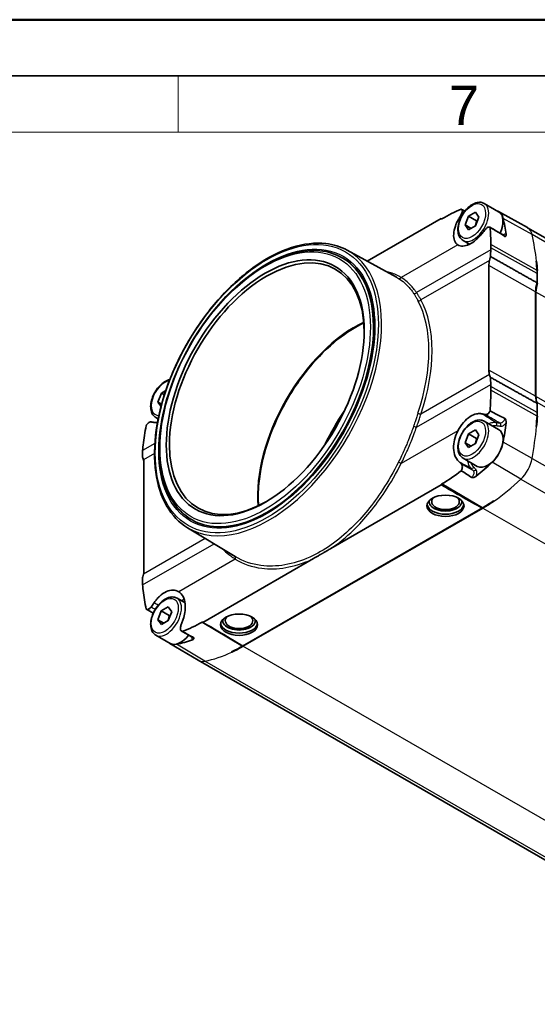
# Model space of a CAD drawing. Header units: millimetres. Extents: x 0 to 420, y 0 to 297.
# Tile 25 of 37: x 297 to 343, y 209 to 297. Entities that reach past the tile are written whole.
import ezdxf

# ---------------------------------------------------------------- set-up
doc = ezdxf.new("R2010")
doc.units = ezdxf.units.MM
doc.layers.get('0').update_dxf_attribs({"lineweight": 25})
for name, color, linetype, lineweight in [('001', 7, 'Continuous', 50), ('Sichtbar (ISO)', 7, 'Continuous', 35), ('Sichtbar schmal (ISO)', 7, 'Continuous', 25)]:
    doc.layers.add(name, color=color, linetype=linetype, lineweight=lineweight)
doc.layers.add('Symbole(DIN)', color=3, linetype='Continuous', lineweight=25, true_color=0x00ff00)
doc.styles.add('Aktuell-DIN', font='arial.ttf')

# ---------------------------------------------------------------- blocks, each defined once
blk = doc.blocks.new('Ränder Basler-A3')
at = {"layer": '001'}
blk.add_line((0, 297), (420, 297), dxfattribs=at)
at = {"layer": '001', "color": 7, "linetype": 'Continuous', "lineweight": 35}
blk.add_line((5, 292), (415, 292), dxfattribs=at)
at = {"layer": '001', "color": 7, "linetype": 'Continuous', "lineweight": 18}
for p, q in [((311, 292), (311, 287)), ((10, 287), (410, 287))]:
    blk.add_line(p, q, dxfattribs=at)
at = {"layer": 'Symbole(DIN)', "color": 250, "true_color": 0x3f3f3f, "insert": (335.091, 289.386), "char_height": 3.5, "attachment_point": 4, "style": 'Aktuell-DIN'}
blk.add_mtext('\\fArial|b0|i0;7', dxfattribs=at)

msp = doc.modelspace()

# ---------------------------------------------------------------- linework, layer by layer
at = {"layer": 'Sichtbar (ISO)'}
for p, q in [((338.263, 280.644), (339.536, 279.911)), ((336.867, 279.515), (337.48, 279.868)), ((337.48, 279.868), (337.786, 279.431)), ((339.537, 279.916), (342.106, 278.491)), ((334.43, 279.294), (327.844, 275.502)), ((334.49, 279.281), (334.491, 279.282)), ((336.561, 278.726), (336.867, 279.515)), ((336.867, 278.289), (336.561, 278.726)), ((337.094, 278.419), (336.561, 278.726)), ((337.575, 279.108), (336.867, 279.515)), ((337.786, 279.431), (337.48, 278.642)), ((337.48, 278.642), (336.867, 278.289)), ((395.149, 247.945), (342.116, 278.485)), ((336.367, 277.351), (336.949, 277.015)), ((326.058, 276.48), (330.43, 274.085)), ((325.604, 275.809), (325.66, 275.778)), ((342.915, 275.494), (342.883, 275.476)), ((338.676, 275.11), (338.676, 265.806)), ((342.971, 273.574), (342.971, 274.395)), ((342.83, 263.476), (342.83, 272.78)), ((342.866, 272.76), (342.866, 263.456)), ((309.502, 263.757), (309.899, 263.985)), ((309.196, 262.967), (309.502, 263.757)), ((309.476, 262.569), (309.196, 262.967)), ((309.196, 262.967), (309.531, 262.775)), ((309.773, 263.601), (309.502, 263.757)), ((342.971, 262.024), (342.971, 262.845)), ((342.971, 262.722), (343.007, 262.743)), ((309.002, 261.592), (309.222, 261.465)), ((338.263, 261.268), (339.536, 260.535)), ((336.866, 260.138), (337.479, 260.492)), ((337.479, 260.492), (337.786, 260.057)), ((336.561, 259.348), (336.866, 260.138)), ((337.573, 259.731), (336.866, 260.138)), ((337.786, 260.057), (337.481, 259.267)), ((336.869, 258.913), (336.561, 259.348)), ((336.561, 259.348), (337.093, 259.043)), ((337.481, 259.267), (336.869, 258.913)), ((336.367, 257.975), (337.64, 257.242)), ((307.955, 248.115), (307.955, 257.418)), ((324.585, 249.916), (334.43, 255.585)), ((334.491, 255.683), (334.49, 255.683)), ((338.091, 253.545), (316.74, 241.249)), ((338.135, 253.529), (316.767, 241.224)), ((338.099, 253.55), (338.1, 253.55)), ((312.185, 252.507), (312.241, 252.475)), ((311.833, 251.778), (316.084, 249.208)), ((313.196, 243.358), (323.041, 249.027)), ((310.898, 245.509), (311.609, 245.1)), ((309.497, 244.374), (310.109, 244.734)), ((310.109, 244.734), (310.421, 244.304)), ((309.196, 243.584), (309.497, 244.374)), ((310.204, 243.967), (309.497, 244.374)), ((310.421, 244.304), (310.121, 243.514)), ((309.508, 243.154), (309.196, 243.584)), ((309.723, 243.281), (309.196, 243.584)), ((310.121, 243.514), (309.508, 243.154)), ((313.123, 243.378), (313.122, 243.378)), ((309.002, 242.216), (310.275, 241.483)), ((310.254, 241.489), (312.776, 239.983)), ((316.731, 241.245), (316.732, 241.245)), ((315.784, 240.747), (315.784, 240.709)), ((365.819, 209.437), (312.786, 239.977))]:
    msp.add_line(p, q, dxfattribs=at)
for centre, major_axis, ratio, start_param, end_param in [((338.509, 278.109), (1.037, 1.801), 0.578093, 5.718617, 6.351676), ((338.588, 278.264), (0.948, 1.647), 0.578093, 4.876716, 6.283185), ((332.732, 280.349), (5.402, -3.111), 0.011321, 5.038485, 5.045981), ((317.55, 260.55), (-16.204, -28.138), 0.578093, 2.517319, 2.577024), ((341.055, 276.643), (1.061, 1.842), 0.578093, 0, 0.009275), ((318.895, 264.158), (-6.122, -10.631), 0.578093, 2.362348, 7.06243), ((353.145, 267.584), (10.179, -17.217), 0.58561, 3.866914, 3.904058), ((412.512, 230.53), (52.423, -88.666), 0.58561, 3.864536, 3.866914), ((318.95, 264.126), (6.709, 11.651), 0.578093, 5.706785, 6.283185), ((340.145, 275.955), (-1.036, -1.8), 0.578093, 5.239647, 5.495853), ((320.061, 259.104), (16.227, 28.178), 0.578093, 5.58601, 5.619106), ((761.35, 21.612), (-1098.885, 599.201), 0.019596, 5.113692, 5.113727), ((320.096, 259.084), (-16.227, -28.179), 0.578093, 2.444417, 2.477552), ((340.123, 272.755), (2.01, 3.491), 0.578093, 5.495853, 5.58601), ((344.245, 273.594), (0.998, 1.734), 0.578093, 1.903309, 2.354261), ((344.28, 273.574), (-0.998, -1.733), 0.578093, 5.044827, 5.495853), ((340.145, 266.652), (-1.036, -1.8), 0.578093, 5.495853, 5.75206), ((353.145, 257.42), (10.179, -17.217), 0.58561, 3.940353, 3.977497), ((412.512, 227.866), (52.423, -88.666), 0.58561, 3.977497, 3.979875), ((344.245, 264.291), (-0.998, -1.734), 0.578093, 5.495853, 5.946805), ((344.28, 264.27), (-0.998, -1.733), 0.578093, 5.495853, 5.872188), ((331.146, 257.103), (-6.238, -10.832), 0.578093, 4.576643, 4.848135), ((342.899, 262.844), (-0.0499, -0.0867), 0.578093, 2.013966, 2.730596), ((320.061, 250.927), (16.227, 28.178), 0.578093, 5.372601, 5.405697), ((320.096, 250.907), (-16.227, -28.179), 0.578093, 2.23097, 2.264104), ((340.123, 260.384), (2.01, 3.491), 0.578093, 5.405697, 5.495853), ((338.588, 258.888), (0.948, 1.647), 0.578093, 3.141593, 6.283185), ((317.55, 252.373), (-16.204, -28.138), 0.578093, 2.131498, 2.191202), ((761.35, -19.823), (1098.87, -665.748), 0.019602, 1.973289, 1.973324), ((321.77, 249.517), (-9.787, 17.443), 0.570477, 0.738416, 0.77556), ((379.604, 211.579), (-50.402, 89.831), 0.570477, 0.736038, 0.738416), ((338.509, 258.953), (-1.037, -1.801), 0.578093, 1.099965, 2.131498), ((306.487, 256.573), (1.036, 1.8), 0.578093, 5.495853, 5.75206), ((335.59, 267.579), (-7.657, -13.297), 0.578093, 0.963978, 1.099965), ((332.732, 256.64), (5.402, -3.111), 0.011321, 5.038485, 6.162142), ((334.805, 254.097), (1.45, 0), 0.575862, 3.026993, 6.397785), ((334.805, 254.097), (-1.23, 0), 0.575862, 5.748046, 9.959918), ((338.1, 266.133), (7.681, 13.338), 0.578093, 3.925057, 4.015405), ((572.029, 139.399), (-542.917, 296.839), 0.019674, 1.138121, 1.138195), ((334.805, 253.933), (-1.65, 0), 0.575862, 0.107761, 3.033832), ((338.099, 253.468), (0.0499, 0.0867), 0.578093, 0.783379, 0.897851), ((338.135, 266.113), (-7.681, -13.338), 0.578093, 0.783464, 0.873893), ((318.95, 264.126), (-6.709, -11.651), 0.578093, 0, 0.576401), ((306.487, 247.269), (1.036, 1.8), 0.578093, 5.239647, 5.495853), ((321.77, 239.353), (-9.787, 17.443), 0.570477, 0.811855, 0.848999), ((379.604, 208.915), (-50.402, 89.831), 0.570477, 0.848999, 0.851377), ((316.42, 243.51), (-1.23, 0), 0.575862, 5.748046, 9.959918), ((311.365, 244.335), (5.402, -3.111), 0.011321, 0.107901, 1.231558), ((316.42, 243.346), (-1.65, 0), 0.575862, 0.107761, 3.033832), ((316.42, 243.51), (1.45, 0), 0.575862, 3.026993, 6.397785), ((311.223, 243.13), (-0.948, -1.647), 0.578093, 0, 1.339744), ((311.301, 243.285), (-1.037, -1.801), 0.578093, 6.214695, 6.750149), ((314.221, 255.273), (-7.657, -13.297), 0.578093, 0.466964, 0.602951), ((316.731, 253.828), (7.681, 13.338), 0.578093, 3.83471, 3.925057), ((316.767, 253.807), (-7.681, -13.338), 0.578093, 0.693035, 0.783464), ((316.732, 241.164), (0.0499, 0.0867), 0.578093, 0.668906, 0.783379), ((536.808, 119.117), (515.202, -312.807), 0.019677, 4.280904, 4.280978), ((313.847, 241.819), (-1.061, -1.842), 0.578093, 6.273911, 6.283185)]:
    msp.add_ellipse(centre, major_axis=major_axis, ratio=ratio, start_param=start_param, end_param=end_param, dxfattribs=at)
for centre, major_axis, ratio in [((318.754, 264.24), (-6.222, -10.805), 0.578093), ((334.805, 253.729), (-1.65, 0), 0.575862), ((316.42, 243.142), (-1.65, 0), 0.575862)]:
    msp.add_ellipse(centre, major_axis=major_axis, ratio=ratio, dxfattribs=at)
for points, knots in [([(336.367, 277.351), (336.264, 277.41), (336.176, 277.493), (336.033, 277.7), (335.981, 277.826), (335.914, 278.118), (335.905, 278.286), (335.934, 278.643), (335.974, 278.832), (336.097, 279.208), (336.18, 279.394), (336.38, 279.746), (336.497, 279.912), (336.755, 280.21), (336.896, 280.342), (337.192, 280.556), (337.346, 280.639), (337.654, 280.74), (337.807, 280.761), (338.064, 280.731), (338.169, 280.698), (338.263, 280.644)], [5.495853, 5.495853, 5.495853, 5.495853, 5.763282, 5.763282, 6.054233, 6.054233, 6.382342, 6.382342, 6.720342, 6.720342, 7.055842, 7.055842, 7.389847, 7.389847, 7.725164, 7.725164, 8.063109, 8.063109, 8.392439, 8.392439, 8.637446, 8.637446, 8.637446, 8.637446]), ([(336.05, 279.384), (336.077, 279.431), (336.103, 279.479), (336.157, 279.574), (336.184, 279.622), (336.211, 279.67)], [0, 0, 0, 0, 0.01663357, 0.01663357, 0.03346686, 0.03346686, 0.03346686, 0.03346686]), ([(336.211, 279.67), (336.228, 279.701), (336.253, 279.747), (336.293, 279.852), (336.305, 279.901), (336.312, 279.989), (336.307, 280.027), (336.282, 280.087), (336.262, 280.109), (336.227, 280.125), (336.218, 280.128), (336.208, 280.13)], [0, 0, 0, 0, 0.01064622, 0.01064622, 0.02061815, 0.02061815, 0.03045675, 0.03045675, 0.0401093, 0.0401093, 0.04328918, 0.04328918, 0.04328918, 0.04328918]), ([(334.43, 279.294), (334.43, 279.293), (334.43, 279.292), (334.433, 279.283), (334.437, 279.278), (334.448, 279.272), (334.456, 279.27), (334.472, 279.273), (334.481, 279.276), (334.49, 279.281)], [-0.01191652, -0.01191652, -0.01191652, -0.01191652, -0.01134041, -0.01134041, -0.00752931, -0.00752931, -0.00376466, -0.00376466, 0, 0, 0, 0]), ([(335.902, 276.957), (335.769, 277.041), (335.668, 277.17), (335.542, 277.504), (335.518, 277.706), (335.55, 278.149), (335.602, 278.384), (335.75, 278.804), (335.83, 278.984), (335.99, 279.284), (336.043, 279.371), (336.05, 279.384)], [0.0027558, 0.0027558, 0.0027558, 0.0027558, 0.0921597, 0.0921597, 0.1815026, 0.1815026, 0.2664349, 0.2664349, 0.3286928, 0.3286928, 0.370602, 0.370602, 0.370602, 0.370602]), ([(338.069, 277.978), (338.063, 277.971), (338.046, 277.949), (337.954, 277.836), (337.886, 277.758), (337.73, 277.592), (337.641, 277.507), (337.337, 277.24), (337.116, 277.092), (336.712, 276.905), (336.53, 276.856), (336.187, 276.839), (336.031, 276.876), (335.902, 276.957)], [0, 0, 0, 0, 0.00277175, 0.00277175, 0.01071671, 0.01071671, 0.02029997, 0.02029997, 0.04320878, 0.04320878, 0.06329757, 0.06329757, 0.08457191, 0.08457191, 0.08457191, 0.08457191]), ([(338.356, 278.336), (338.308, 278.276), (338.26, 278.217), (338.164, 278.097), (338.116, 278.038), (338.069, 277.978)], [0, 0, 0, 0, 0.02321085, 0.02321085, 0.04635104, 0.04635104, 0.04635104, 0.04635104]), ([(338.659, 278.544), (338.633, 278.541), (338.606, 278.533), (338.543, 278.504), (338.507, 278.482), (338.454, 278.438), (338.436, 278.423), (338.42, 278.407)], [0.00463113, 0.00463113, 0.00463113, 0.00463113, 0.01670397, 0.01670397, 0.03196416, 0.03196416, 0.03939169, 0.03939169, 0.03939169, 0.03939169]), ([(338.78, 278.51), (338.77, 278.519), (338.759, 278.527), (338.722, 278.544), (338.692, 278.548), (338.659, 278.544)], [0.02641172, 0.02641172, 0.02641172, 0.02641172, 0.03395513, 0.03395513, 0.04969609, 0.04969609, 0.04969609, 0.04969609]), ([(340.102, 277.716), (340.107, 277.713), (340.112, 277.711), (340.122, 277.708), (340.128, 277.709), (340.14, 277.711), (340.148, 277.715), (340.168, 277.732), (340.181, 277.749), (340.199, 277.788), (340.205, 277.809), (340.21, 277.855), (340.21, 277.879), (340.206, 277.906)], [0, 0, 0, 0, 0.00215043, 0.00215043, 0.00482619, 0.00482619, 0.00922794, 0.00922794, 0.01624316, 0.01624316, 0.02226624, 0.02226624, 0.02799289, 0.02799289, 0.02799289, 0.02799289]), ([(311.833, 251.778), (311.081, 252.233), (310.451, 252.894), (309.489, 254.564), (309.163, 255.58), (308.849, 257.869), (308.866, 259.145), (309.244, 261.821), (309.605, 263.22), (310.634, 265.999), (311.301, 267.378), (312.873, 269.979), (313.778, 271.2), (315.735, 273.361), (316.787, 274.302), (318.937, 275.806), (320.034, 276.37), (322.162, 277.057), (323.194, 277.182), (324.833, 276.997), (325.478, 276.797), (326.058, 276.48)], [5.50822, 5.50822, 5.50822, 5.50822, 5.819592, 5.819592, 6.137175, 6.137175, 6.459209, 6.459209, 6.781489, 6.781489, 7.103372, 7.103372, 7.42512, 7.42512, 7.74708, 7.74708, 8.069433, 8.069433, 8.390999, 8.390999, 8.625079, 8.625079, 8.625079, 8.625079]), ([(312.185, 252.507), (311.467, 252.921), (310.862, 253.529), (309.931, 255.078), (309.611, 256.024), (309.287, 258.162), (309.29, 259.359), (309.62, 261.874), (309.948, 263.192), (310.895, 265.815), (311.514, 267.119), (312.978, 269.584), (313.824, 270.744), (315.659, 272.804), (316.648, 273.704), (318.673, 275.152), (319.709, 275.699), (321.723, 276.38), (322.702, 276.515), (324.33, 276.363), (325.006, 276.154), (325.604, 275.809)], [5.495853, 5.495853, 5.495853, 5.495853, 5.806711, 5.806711, 6.123808, 6.123808, 6.445892, 6.445892, 6.768325, 6.768325, 7.090337, 7.090337, 7.412189, 7.412189, 7.734253, 7.734253, 8.056737, 8.056737, 8.3785, 8.3785, 8.637446, 8.637446, 8.637446, 8.637446]), ([(338.82, 275.917), (338.809, 275.886), (338.799, 275.854), (338.763, 275.737), (338.741, 275.652), (338.724, 275.568)], [0.85108337, 0.85108337, 0.85108337, 0.85108337, 0.86085718, 0.86085718, 0.88757169, 0.88757169, 0.88757169, 0.88757169]), ([(328.246, 271.781), (328.455, 270.773), (328.509, 269.631), (328.294, 267.195), (328.026, 265.903), (327.194, 263.298), (326.63, 261.986), (325.263, 259.476), (324.459, 258.279), (322.695, 256.122), (321.735, 255.163), (319.758, 253.581), (318.742, 252.958), (317.497, 252.423), (317.245, 252.327), (316.996, 252.244)], [2.930662, 2.930662, 2.930662, 2.930662, 3.248816, 3.248816, 3.566339, 3.566339, 3.884292, 3.884292, 4.202471, 4.202471, 4.520514, 4.520514, 4.838136, 4.838136, 4.919453, 4.919453, 4.919453, 4.919453]), ([(327.535, 270.024), (326.768, 269.653), (325.988, 269.157), (324.323, 267.832), (323.444, 266.96), (321.826, 264.996), (321.088, 263.903), (319.828, 261.609), (319.307, 260.408), (318.536, 258.021), (318.286, 256.836), (318.119, 255.029), (318.111, 254.365), (318.158, 253.74)], [4.63238, 4.63238, 4.63238, 4.63238, 4.899671, 4.899671, 5.217067, 5.217067, 5.534926, 5.534926, 5.852938, 5.852938, 6.170712, 6.170712, 6.367062, 6.367062, 6.367062, 6.367062]), ([(309.002, 261.592), (308.899, 261.651), (308.811, 261.734), (308.668, 261.941), (308.616, 262.067), (308.549, 262.359), (308.54, 262.528), (308.569, 262.885), (308.609, 263.074), (308.732, 263.449), (308.815, 263.635), (309.015, 263.988), (309.132, 264.154), (309.39, 264.452), (309.531, 264.583), (309.826, 264.797), (309.981, 264.88), (310.176, 264.945), (310.215, 264.956), (310.254, 264.964)], [5.495853, 5.495853, 5.495853, 5.495853, 5.763282, 5.763282, 6.054233, 6.054233, 6.382342, 6.382342, 6.720342, 6.720342, 7.055842, 7.055842, 7.389847, 7.389847, 7.725164, 7.725164, 8.063109, 8.063109, 8.147952, 8.147952, 8.147952, 8.147952]), ([(338.724, 265.404), (338.741, 265.339), (338.763, 265.278), (338.799, 265.199), (338.809, 265.179), (338.82, 265.159)], [0.99079288, 0.99079288, 0.99079288, 0.99079288, 1.01750739, 1.01750739, 1.0272812, 1.0272812, 1.0272812, 1.0272812]), ([(338.659, 261.986), (338.695, 262.026), (338.727, 262.073), (338.763, 262.141), (338.772, 262.16), (338.78, 262.178)], [0.0004588, 0.0004588, 0.0004588, 0.0004588, 0.01759576, 0.01759576, 0.02373277, 0.02373277, 0.02373277, 0.02373277]), ([(308.529, 261.194), (308.501, 261.19), (308.471, 261.181), (308.411, 261.152), (308.381, 261.133), (308.331, 261.094), (308.31, 261.076), (308.29, 261.056)], [0.004726, 0.004726, 0.004726, 0.004726, 0.01800862, 0.01800862, 0.03057725, 0.03057725, 0.03956399, 0.03956399, 0.03956399, 0.03956399]), ([(308.845, 261.15), (308.802, 261.157), (308.759, 261.164), (308.673, 261.179), (308.63, 261.186), (308.587, 261.193)], [0, 0, 0, 0, 0.02313916, 0.02313916, 0.04635103, 0.04635103, 0.04635103, 0.04635103]), ([(335.902, 260.399), (336.04, 260.674), (336.21, 260.929), (336.587, 261.361), (336.788, 261.538), (337.19, 261.794), (337.387, 261.877), (337.699, 261.94), (337.817, 261.947), (337.962, 261.933), (337.994, 261.928), (338.048, 261.917), (338.063, 261.914), (338.069, 261.912)], [0.0002384, 0.0002384, 0.0002384, 0.0002384, 0.0926244, 0.0926244, 0.1813188, 0.1813188, 0.2640356, 0.2640356, 0.3165978, 0.3165978, 0.3319264, 0.3319264, 0.3421054, 0.3421054, 0.3421054, 0.3421054]), ([(336.367, 257.975), (336.264, 258.034), (336.176, 258.117), (336.033, 258.324), (335.981, 258.45), (335.914, 258.742), (335.905, 258.91), (335.934, 259.268), (335.974, 259.456), (336.097, 259.832), (336.18, 260.018), (336.38, 260.37), (336.497, 260.536), (336.755, 260.834), (336.896, 260.966), (337.192, 261.18), (337.346, 261.263), (337.654, 261.365), (337.807, 261.385), (338.064, 261.355), (338.169, 261.322), (338.263, 261.268)], [5.495853, 5.495853, 5.495853, 5.495853, 5.763282, 5.763282, 6.054233, 6.054233, 6.382342, 6.382342, 6.720342, 6.720342, 7.055842, 7.055842, 7.389847, 7.389847, 7.725164, 7.725164, 8.063109, 8.063109, 8.392439, 8.392439, 8.637446, 8.637446, 8.637446, 8.637446]), ([(338.069, 261.912), (338.116, 261.902), (338.164, 261.892), (338.26, 261.872), (338.308, 261.862), (338.356, 261.852)], [0, 0, 0, 0, 0.02313916, 0.02313916, 0.04635103, 0.04635103, 0.04635103, 0.04635103]), ([(338.42, 261.849), (338.45, 261.851), (338.48, 261.86), (338.542, 261.888), (338.571, 261.906), (338.62, 261.946), (338.64, 261.965), (338.659, 261.986)], [0.004726, 0.004726, 0.004726, 0.004726, 0.01800862, 0.01800862, 0.03057725, 0.03057725, 0.03956399, 0.03956399, 0.03956399, 0.03956399]), ([(340.206, 261.11), (340.211, 261.154), (340.21, 261.201), (340.193, 261.321), (340.172, 261.39), (340.145, 261.455), (340.137, 261.47), (340.125, 261.487), (340.121, 261.492), (340.112, 261.502), (340.107, 261.505), (340.102, 261.507)], [0, 0, 0, 0, 0.01503811, 0.01503811, 0.03741187, 0.03741187, 0.04687079, 0.04687079, 0.05200051, 0.05200051, 0.05682005, 0.05682005, 0.05682005, 0.05682005]), ([(308.29, 261.056), (308.251, 261.017), (308.215, 260.973), (308.173, 260.908), (308.163, 260.891), (308.153, 260.873)], [0.0004588, 0.0004588, 0.0004588, 0.0004588, 0.01759576, 0.01759576, 0.02373277, 0.02373277, 0.02373277, 0.02373277]), ([(309.161, 261.141), (309.095, 261.133), (309.032, 261.13), (308.941, 261.135), (308.912, 261.138), (308.864, 261.146), (308.85, 261.149), (308.845, 261.15)], [0.28565431, 0.28565431, 0.28565431, 0.28565431, 0.31659776, 0.31659776, 0.33192641, 0.33192641, 0.34210537, 0.34210537, 0.34210537, 0.34210537]), ([(336.05, 257.611), (336.048, 257.614), (336.038, 257.622), (335.947, 257.7), (335.796, 257.843), (335.587, 258.33), (335.536, 258.584), (335.525, 259.103), (335.553, 259.358), (335.679, 259.882), (335.776, 260.147), (335.902, 260.399)], [0, 0, 0, 0, 0.00157898, 0.00157898, 0.01117976, 0.01117976, 0.01884989, 0.01884989, 0.02552086, 0.02552086, 0.03240701, 0.03240701, 0.03240701, 0.03240701]), ([(307.907, 257.821), (307.89, 257.886), (307.869, 257.947), (307.835, 258.023), (307.826, 258.043), (307.816, 258.063)], [0.36467136, 0.36467136, 0.36467136, 0.36467136, 0.39138587, 0.39138587, 0.40115968, 0.40115968, 0.40115968, 0.40115968]), ([(336.211, 257.455), (336.184, 257.481), (336.157, 257.507), (336.103, 257.56), (336.077, 257.585), (336.05, 257.611)], [0, 0, 0, 0, 0.01683135, 0.01683135, 0.03346686, 0.03346686, 0.03346686, 0.03346686]), ([(336.208, 256.856), (336.23, 256.89), (336.249, 256.928), (336.285, 257.019), (336.299, 257.074), (336.312, 257.179), (336.311, 257.229), (336.295, 257.319), (336.281, 257.358), (336.244, 257.421), (336.225, 257.441), (336.211, 257.455)], [0.02231047, 0.02231047, 0.02231047, 0.02231047, 0.03490175, 0.03490175, 0.05193974, 0.05193974, 0.06849074, 0.06849074, 0.08434196, 0.08434196, 0.09876575, 0.09876575, 0.09876575, 0.09876575]), ([(337.139, 256.245), (337.144, 256.242), (337.149, 256.24), (337.163, 256.236), (337.172, 256.235), (337.197, 256.234), (337.216, 256.236), (337.264, 256.243), (337.303, 256.252), (337.38, 256.275), (337.417, 256.289), (337.482, 256.321), (337.512, 256.339), (337.538, 256.359)], [0, 0, 0, 0, 0.00209389, 0.00209389, 0.00469564, 0.00469564, 0.01000936, 0.01000936, 0.02153414, 0.02153414, 0.03204128, 0.03204128, 0.04202857, 0.04202857, 0.04202857, 0.04202857]), ([(334.49, 255.683), (334.481, 255.678), (334.472, 255.67), (334.455, 255.651), (334.448, 255.64), (334.437, 255.617), (334.433, 255.604), (334.43, 255.589), (334.43, 255.587), (334.43, 255.585)], [0, 0, 0, 0, 0.00377562, 0.00377562, 0.00755125, 0.00755125, 0.01135138, 0.01135138, 0.01191709, 0.01191709, 0.01191709, 0.01191709]), ([(323.041, 249.027), (323.186, 249.11), (323.321, 249.19), (323.543, 249.319), (323.599, 249.351), (323.686, 249.402), (323.715, 249.418), (323.761, 249.445), (323.779, 249.455), (323.813, 249.475), (323.829, 249.484), (323.865, 249.505), (323.886, 249.517), (323.95, 249.554), (323.993, 249.578), (324.121, 249.651), (324.21, 249.702), (324.373, 249.795), (324.486, 249.859), (324.585, 249.916)], [-0.2246425, -0.2246425, -0.2246425, -0.2246425, -0.1558533, -0.1558533, -0.1310897, -0.1310897, -0.1188617, -0.1188617, -0.1113745, -0.1113745, -0.1045758, -0.1045758, -0.0958175, -0.0958175, -0.0775368, -0.0775368, -0.0418384, -0.0418384, 0, 0, 0, 0]), ([(307.816, 247.305), (307.826, 247.337), (307.835, 247.369), (307.869, 247.487), (307.89, 247.573), (307.907, 247.657)], [0.22496185, 0.22496185, 0.22496185, 0.22496185, 0.23473565, 0.23473565, 0.26145016, 0.26145016, 0.26145016, 0.26145016]), ([(309.002, 242.216), (308.899, 242.275), (308.811, 242.358), (308.668, 242.565), (308.616, 242.692), (308.549, 242.983), (308.54, 243.152), (308.569, 243.509), (308.609, 243.698), (308.732, 244.073), (308.815, 244.259), (309.015, 244.612), (309.132, 244.778), (309.39, 245.076), (309.531, 245.207), (309.826, 245.422), (309.981, 245.504), (310.289, 245.606), (310.442, 245.626), (310.699, 245.597), (310.804, 245.563), (310.898, 245.509)], [5.495853, 5.495853, 5.495853, 5.495853, 5.763282, 5.763282, 6.054233, 6.054233, 6.382342, 6.382342, 6.720342, 6.720342, 7.055842, 7.055842, 7.389847, 7.389847, 7.725164, 7.725164, 8.063109, 8.063109, 8.392439, 8.392439, 8.637446, 8.637446, 8.637446, 8.637446]), ([(308.845, 245.084), (308.85, 245.091), (308.866, 245.114), (308.949, 245.232), (309.011, 245.313), (309.156, 245.486), (309.239, 245.575), (309.53, 245.849), (309.748, 245.999), (310.159, 246.182), (310.349, 246.226), (310.718, 246.227), (310.893, 246.18), (311.046, 246.085)], [0, 0, 0, 0, 0.00277175, 0.00277175, 0.01071671, 0.01071671, 0.02029997, 0.02029997, 0.04320878, 0.04320878, 0.06329757, 0.06329757, 0.08457191, 0.08457191, 0.08457191, 0.08457191]), ([(311.046, 246.085), (311.205, 245.987), (311.336, 245.841), (311.534, 245.465), (311.597, 245.24), (311.649, 244.749), (311.64, 244.49), (311.565, 244.027), (311.516, 243.83), (311.404, 243.501), (311.364, 243.406), (311.359, 243.393)], [0.0027558, 0.0027558, 0.0027558, 0.0027558, 0.0921597, 0.0921597, 0.1815026, 0.1815026, 0.2664349, 0.2664349, 0.3286928, 0.3286928, 0.370602, 0.370602, 0.370602, 0.370602]), ([(308.153, 244.542), (308.165, 244.531), (308.178, 244.522), (308.221, 244.501), (308.254, 244.495), (308.29, 244.498)], [0.02641172, 0.02641172, 0.02641172, 0.02641172, 0.03395513, 0.03395513, 0.04969609, 0.04969609, 0.04969609, 0.04969609]), ([(308.29, 244.498), (308.317, 244.5), (308.345, 244.507), (308.41, 244.535), (308.446, 244.558), (308.497, 244.602), (308.513, 244.618), (308.529, 244.636)], [0.00463113, 0.00463113, 0.00463113, 0.00463113, 0.01670397, 0.01670397, 0.03196416, 0.03196416, 0.03939169, 0.03939169, 0.03939169, 0.03939169]), ([(308.587, 244.709), (308.63, 244.772), (308.673, 244.834), (308.759, 244.959), (308.802, 245.021), (308.845, 245.084)], [0, 0, 0, 0, 0.02321085, 0.02321085, 0.04635104, 0.04635104, 0.04635104, 0.04635104]), ([(311.246, 243.079), (311.234, 243.046), (311.217, 242.995), (311.198, 242.877), (311.197, 242.823), (311.211, 242.722), (311.226, 242.678), (311.27, 242.607), (311.299, 242.58), (311.344, 242.558), (311.355, 242.554), (311.367, 242.551)], [0, 0, 0, 0, 0.01064622, 0.01064622, 0.02061815, 0.02061815, 0.03045675, 0.03045675, 0.0401093, 0.0401093, 0.04328918, 0.04328918, 0.04328918, 0.04328918]), ([(311.359, 243.393), (311.341, 243.341), (311.322, 243.289), (311.284, 243.184), (311.265, 243.132), (311.246, 243.079)], [0, 0, 0, 0, 0.01663357, 0.01663357, 0.03346686, 0.03346686, 0.03346686, 0.03346686]), ([(313.196, 243.358), (313.196, 243.359), (313.195, 243.361), (313.189, 243.371), (313.183, 243.377), (313.169, 243.386), (313.16, 243.388), (313.142, 243.387), (313.132, 243.383), (313.123, 243.378)], [0.0183877, 0.0183877, 0.0183877, 0.0183877, 0.01896381, 0.01896381, 0.02277491, 0.02277491, 0.02653956, 0.02653956, 0.03030422, 0.03030422, 0.03030422, 0.03030422]), ([(312.273, 241.81), (312.308, 241.823), (312.337, 241.841), (312.383, 241.884), (312.398, 241.908), (312.409, 241.939), (312.411, 241.952), (312.408, 241.97), (312.406, 241.975), (312.401, 241.981), (312.399, 241.984), (312.394, 241.988), (312.391, 241.99), (312.387, 241.992)], [0, 0, 0, 0, 0.01529693, 0.01529693, 0.03309888, 0.03309888, 0.04266065, 0.04266065, 0.04794593, 0.04794593, 0.05088149, 0.05088149, 0.05371994, 0.05371994, 0.05371994, 0.05371994])]:
    msp.add_open_spline(points, degree=3, knots=knots, dxfattribs=at)
for points, degree in [([(334.491, 279.282), (335.059, 279.609), (335.637, 279.896), (336.208, 280.13)], 3), ([(336.245, 280.117), (336.341, 280.061), (336.438, 280.005), (336.534, 279.95)], 3), ([(338.42, 278.407), (338.398, 278.385), (338.376, 278.361), (338.356, 278.336)], 3), ([(338.756, 278.528), (339.183, 278.281), (339.61, 278.034), (340.037, 277.788)], 3), ([(340.102, 277.716), (339.698, 277.967), (339.18, 278.275), (338.78, 278.51)], 3), ([(338.78, 278.51), (338.815, 278.012), (338.84, 277.503), (338.854, 276.983)], 3), ([(338.854, 276.983), (338.856, 276.893), (338.855, 276.8), (338.85, 276.707)], 3), ([(342.971, 273.574), (340.916, 274.734), (338.82, 275.917)], 2), ([(342.971, 262.845), (340.916, 263.991), (338.82, 265.159)], 2), ([(338.854, 264.03), (338.84, 263.426), (338.815, 262.808), (338.78, 262.178)], 3), ([(338.85, 264.336), (338.855, 264.238), (338.856, 264.135), (338.854, 264.03)], 3), ([(338.78, 262.178), (339.18, 261.968), (339.698, 261.7), (340.102, 261.507)], 3), ([(308.587, 261.193), (308.569, 261.196), (308.55, 261.196), (308.529, 261.194)], 3), ([(338.356, 261.852), (338.376, 261.848), (338.398, 261.847), (338.42, 261.849)], 3), ([(307.871, 259.141), (307.944, 259.711), (308.038, 260.289), (308.153, 260.873)], 3), ([(307.844, 258.852), (307.849, 258.945), (307.858, 259.042), (307.871, 259.141)], 3), ([(336.208, 256.856), (335.637, 256.402), (335.059, 256.01), (334.491, 255.683)], 3), ([(337.139, 256.245), (336.852, 256.442), (336.497, 256.672), (336.208, 256.856)], 3), ([(307.871, 246.188), (307.858, 246.285), (307.849, 246.383), (307.844, 246.481)], 3), ([(308.153, 244.542), (308.038, 245.085), (307.944, 245.635), (307.871, 246.188)], 3), ([(308.783, 244.175), (308.583, 244.29), (308.383, 244.405), (308.182, 244.521)], 3), ([(308.529, 244.636), (308.55, 244.658), (308.569, 244.683), (308.587, 244.709)], 3), ([(313.122, 243.378), (312.554, 243.051), (311.964, 242.77), (311.367, 242.551)], 3), ([(312.294, 242.012), (311.97, 242.198), (311.646, 242.384), (311.322, 242.57)], 3), ([(311.367, 242.551), (311.676, 242.378), (312.06, 242.166), (312.387, 241.992)], 3)]:
    msp.add_open_spline(points, degree=degree, dxfattribs=at)
for points, weights in [([(337.575, 279.108), (337.534, 278.829), (337.441, 278.619)], [1, 1.09159008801, 1.07472878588]), ([(337.674, 279.142), (337.627, 279.125), (337.575, 279.108)], [1.03192820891, 1.01807625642, 1]), ([(337.573, 259.731), (337.533, 259.453), (337.442, 259.245)], [1, 1.09105229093, 1.07492305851]), ([(337.673, 259.765), (337.626, 259.748), (337.573, 259.731)], [1.03210544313, 1.01819201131, 1]), ([(310.204, 243.967), (310.166, 243.695), (310.079, 243.49)], [1, 1.08890531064, 1.07562410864]), ([(310.306, 244.002), (310.258, 243.984), (310.204, 243.967)], [1.03283326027, 1.01866975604, 1])]:
    msp.add_rational_spline(points, weights, degree=2, dxfattribs=at)
at = {"layer": 'Sichtbar schmal (ISO)'}
for p, q in [((342.521, 277.871), (339.943, 279.31)), ((338.659, 278.544), (338.42, 278.407)), ((395.554, 247.331), (342.521, 277.871)), ((335.902, 276.957), (330.86, 274.053)), ((342.96, 274.685), (338.854, 276.983)), ((338.84, 276.513), (332.229, 272.706)), ((342.971, 274.395), (338.85, 276.707)), ((338.724, 275.568), (332.622, 272.054)), ((342.83, 272.78), (338.676, 275.11)), ((395.899, 242.22), (342.866, 272.76)), ((342.83, 263.476), (338.676, 265.806)), ((338.724, 265.404), (332.622, 261.89)), ((332.229, 260.734), (338.84, 264.542)), ((342.971, 262.024), (338.85, 264.336)), ((342.96, 261.721), (338.854, 264.03)), ((395.899, 232.916), (342.866, 263.456)), ((395.998, 232.372), (342.965, 262.912)), ((308.529, 261.194), (308.29, 261.056)), ((338.659, 261.986), (338.42, 261.849)), ((335.902, 260.399), (330.86, 257.495)), ((308.93, 259.289), (307.835, 258.658)), ((342.521, 257.947), (339.943, 259.403)), ((308.899, 258.392), (307.907, 257.821)), ((342.521, 257.947), (395.554, 227.408)), ((341.523, 256.105), (338.967, 257.602)), ((341.523, 256.105), (394.556, 225.565)), ((338.099, 253.55), (334.49, 255.683)), ((338.1, 253.55), (334.491, 255.683)), ((338.135, 253.529), (376.673, 231.337)), ((313.409, 250.825), (307.907, 247.657)), ((307.835, 246.687), (314.195, 250.35)), ((316.089, 248.989), (311.046, 246.085)), ((308.529, 244.636), (308.29, 244.498)), ((316.731, 241.245), (313.122, 243.378)), ((313.123, 243.378), (316.732, 241.245)), ((313.379, 239.898), (310.844, 241.407)), ((355.304, 219.032), (316.767, 241.224)), ((366.412, 209.358), (313.379, 239.898))]:
    msp.add_line(p, q, dxfattribs=at)
for centre, major_axis in [((337.174, 279.078), (-0.848, -1.473)), ((318.895, 264.158), (-7.013, -12.178)), ((318.895, 264.158), (-6.789, -11.789)), ((318.754, 264.24), (-6.61, -11.478)), ((337.174, 259.703), (-0.848, -1.473)), ((309.809, 243.944), (-0.848, -1.473))]:
    msp.add_ellipse(centre, major_axis=major_axis, ratio=0.578093, dxfattribs=at)
for centre, major_axis, ratio, start_param, end_param in [((337.315, 278.997), (-0.948, -1.647), 0.578093, 0, 3.141593), ((341.055, 276.643), (1.061, 1.842), 0.578093, 5.718617, 6.283185), ((320.096, 259.084), (16.227, 28.179), 0.578093, 5.619144, 5.718617), ((319.034, 264.078), (-7.113, -12.352), 0.578093, 6.270819, 9.437145), ((318.895, 264.158), (-6.709, -11.651), 0.578093, 0, 3.141593), ((330.719, 274.148), (-0.106, -0.17), 0.848711, 0.044693, 1.540562), ((332.088, 272.796), (-0.166, -0.111), 0.815216, 0.388455, 1.913976), ((332.481, 272.135), (-0.176, -0.094), 0.76759, 0.464, 2.017343), ((323.177, 261.692), (7.164, 12.44), 0.578093, 5.054608, 5.937099), ((323.316, 261.612), (7.264, 12.614), 0.578093, 5.054608, 5.937099), ((326.744, 259.638), (-6.122, -10.631), 0.578093, 3.834207, 5.590571), ((309.809, 263.32), (-0.848, -1.473), 0.578093, 3.580473, 6.615707), ((309.95, 263.239), (-0.948, -1.647), 0.578093, 0, 0.219124), ((332.481, 261.971), (-0.19, 0.063), 0.273822, 0.943416, 2.496759), ((337.315, 259.621), (-0.948, -1.647), 0.578093, 0, 3.141593), ((332.088, 260.807), (-0.189, 0.065), 0.179053, 0.948555, 2.474076), ((339.215, 260.949), (0.027, 0.198), 0.794424, 4.400667, 5.948698), ((339.571, 260.9), (0.027, 0.198), 0.794428, 4.400693, 5.956638), ((320.096, 250.907), (16.227, 28.179), 0.578093, 5.27309, 5.372563), ((341.055, 257.487), (1.061, 1.842), 0.578093, 4.241558, 5.27309), ((330.719, 257.563), (0.179, -0.09), 0.023092, 0.673591, 2.169459), ((337.176, 257.25), (-0.145, -0.137), 0.803926, 0.253662, 1.807883), ((337.383, 257.029), (-0.145, -0.137), 0.803926, 0.252983, 1.807883), ((338.135, 266.113), (7.681, 13.338), 0.578093, 4.015486, 4.241558), ((315.948, 249.057), (0.105, 0.17), 0.780101, 4.792831, 6.252611), ((309.95, 243.863), (-0.948, -1.647), 0.578093, 0, 3.141593), ((316.767, 253.807), (7.681, 13.338), 0.578093, 3.608556, 3.834628), ((313.847, 241.819), (-1.061, -1.842), 0.578093, 0, 0.466964)]:
    msp.add_ellipse(centre, major_axis=major_axis, ratio=ratio, start_param=start_param, end_param=end_param, dxfattribs=at)
for points in [[(336.308, 279.617), (336.275, 279.635), (336.243, 279.653), (336.211, 279.67)], [(336.149, 279.31), (336.116, 279.335), (336.083, 279.359), (336.05, 279.384)], [(329.93, 274.478), (329.795, 274.52), (329.656, 274.557), (329.515, 274.586)], [(330.86, 274.053), (330.572, 274.231), (330.261, 274.374), (329.93, 274.478)], [(330.43, 274.085), (330.495, 274.05), (330.558, 274.013), (330.62, 273.974)], [(339.293, 261.129), (338.885, 261.39), (338.477, 261.651), (338.069, 261.912)], [(339.647, 261.081), (339.217, 261.338), (338.787, 261.595), (338.356, 261.852)], [(337.063, 257.087), (336.725, 257.262), (336.388, 257.437), (336.05, 257.611)], [(337.27, 256.867), (336.917, 257.063), (336.564, 257.259), (336.211, 257.455)], [(308.95, 244.495), (308.829, 244.566), (308.708, 244.638), (308.587, 244.709)], [(309.233, 244.894), (309.104, 244.957), (308.974, 245.021), (308.845, 245.084)], [(311.6, 245.105), (311.603, 245.106), (311.606, 245.107), (311.608, 245.107)], [(312.387, 241.992), (312.353, 241.99), (312.321, 241.997), (312.294, 242.012)]]:
    msp.add_open_spline(points, degree=3, dxfattribs=at)
for points, knots in [([(340.206, 277.906), (340.2, 277.907), (340.195, 277.907), (340.161, 277.911), (340.13, 277.91), (340.082, 277.901), (340.066, 277.896), (340.024, 277.882), (339.997, 277.871), (339.962, 277.852), (339.953, 277.847), (339.944, 277.841)], [-0.07316439, -0.07316439, -0.07316439, -0.07316439, -0.07050267, -0.07050267, -0.05640213, -0.05640213, -0.04935187, -0.04935187, -0.03807144, -0.03807144, -0.03438422, -0.03438422, -0.03438422, -0.03438422]), ([(336.759, 277.125), (336.763, 277.081), (336.769, 277.039), (336.779, 276.979), (336.782, 276.961), (336.786, 276.943)], [0.15689113, 0.15689113, 0.15689113, 0.15689113, 0.17234505, 0.17234505, 0.17910348, 0.17910348, 0.17910348, 0.17910348]), ([(340.037, 277.788), (340.045, 277.783), (340.052, 277.778), (340.076, 277.758), (340.091, 277.739), (340.102, 277.716)], [0.08641554, 0.08641554, 0.08641554, 0.08641554, 0.09306352, 0.09306352, 0.10994199, 0.10994199, 0.10994199, 0.10994199]), ([(330.62, 273.974), (330.805, 273.859), (330.982, 273.729), (331.275, 273.474), (331.395, 273.356), (331.51, 273.23)], [0, 0, 0, 0, 0.1253681, 0.1253681, 0.2192469, 0.2192469, 0.2192469, 0.2192469]), ([(331.82, 273.238), (331.687, 273.389), (331.545, 273.529), (331.397, 273.658), (331.227, 273.805), (331.048, 273.937), (330.86, 274.053)], [-0.234575, -0.234575, -0.234575, -0.234575, -0.1253681, -0.1253681, -0.1253681, 0, 0, 0, 0]), ([(331.51, 273.23), (331.533, 273.204), (331.556, 273.178), (331.664, 273.055), (331.746, 272.953), (331.873, 272.78), (331.921, 272.712), (331.968, 272.642)], [0.2192469, 0.2192469, 0.2192469, 0.2192469, 0.238376, 0.238376, 0.3090059, 0.3090059, 0.3531496, 0.3531496, 0.3531496, 0.3531496]), ([(332.229, 272.706), (332.181, 272.777), (332.133, 272.846), (332.083, 272.913), (332.003, 273.02), (331.92, 273.123), (331.834, 273.222), (331.83, 273.227), (331.825, 273.232), (331.82, 273.238)], [-0.3531496, -0.3531496, -0.3531496, -0.3531496, -0.3090059, -0.3090059, -0.3090059, -0.238376, -0.238376, -0.238376, -0.234575, -0.234575, -0.234575, -0.234575]), ([(331.968, 272.642), (332.015, 272.571), (332.062, 272.498), (332.15, 272.355), (332.191, 272.285), (332.258, 272.169), (332.283, 272.123), (332.324, 272.049), (332.34, 272.02), (332.356, 271.99)], [0, 0, 0, 0, 0.0447892, 0.0447892, 0.0851625, 0.0851625, 0.1103959, 0.1103959, 0.1261667, 0.1261667, 0.1261667, 0.1261667]), ([(332.622, 272.054), (332.606, 272.083), (332.59, 272.112), (332.549, 272.187), (332.523, 272.232), (332.456, 272.349), (332.414, 272.418), (332.324, 272.562), (332.277, 272.635), (332.229, 272.706)], [-0.1261667, -0.1261667, -0.1261667, -0.1261667, -0.1103959, -0.1103959, -0.0851625, -0.0851625, -0.0447892, -0.0447892, 0, 0, 0, 0]), ([(332.356, 261.966), (332.311, 261.831), (332.266, 261.696), (332.18, 261.438), (332.138, 261.316), (332.07, 261.116), (332.044, 261.039), (332.001, 260.914), (331.985, 260.866), (331.968, 260.817)], [0, 0, 0, 0, 0.0447892, 0.0447892, 0.0851625, 0.0851625, 0.1103959, 0.1103959, 0.1261667, 0.1261667, 0.1261667, 0.1261667]), ([(332.229, 260.734), (332.246, 260.783), (332.263, 260.831), (332.306, 260.957), (332.333, 261.035), (332.402, 261.236), (332.444, 261.359), (332.532, 261.618), (332.577, 261.754), (332.622, 261.89)], [-0.1261667, -0.1261667, -0.1261667, -0.1261667, -0.1103959, -0.1103959, -0.0851625, -0.0851625, -0.0447892, -0.0447892, 0, 0, 0, 0]), ([(340.102, 261.507), (340.091, 261.472), (340.076, 261.436), (340.036, 261.354), (340.008, 261.31), (339.957, 261.244), (339.935, 261.22), (339.903, 261.189), (339.892, 261.179), (339.862, 261.154), (339.844, 261.141), (339.796, 261.111), (339.767, 261.097), (339.706, 261.08), (339.675, 261.077), (339.647, 261.081)], [0.0029263, 0.0029263, 0.0029263, 0.0029263, 0.0197519, 0.0197519, 0.0423256, 0.0423256, 0.0564341, 0.0564341, 0.0634884, 0.0634884, 0.0747752, 0.0747752, 0.0928341, 0.0928341, 0.1128682, 0.1128682, 0.1128682, 0.1128682]), ([(331.968, 260.817), (331.903, 260.628), (331.835, 260.439), (331.685, 260.034), (331.602, 259.819), (331.461, 259.469), (331.406, 259.335), (331.322, 259.134), (331.293, 259.067), (331.218, 258.894), (331.172, 258.787), (331.048, 258.511), (330.971, 258.342), (330.803, 257.987), (330.713, 257.801), (330.62, 257.617)], [0, 0, 0, 0, 0.0618012, 0.0618012, 0.1324311, 0.1324311, 0.1765748, 0.1765748, 0.1986467, 0.1986467, 0.2339616, 0.2339616, 0.2904656, 0.2904656, 0.3531496, 0.3531496, 0.3531496, 0.3531496]), ([(330.86, 257.495), (330.954, 257.682), (331.046, 257.869), (331.216, 258.229), (331.295, 258.4), (331.42, 258.68), (331.468, 258.788), (331.544, 258.963), (331.572, 259.031), (331.658, 259.234), (331.714, 259.37), (331.857, 259.724), (331.941, 259.942), (332.094, 260.352), (332.163, 260.543), (332.229, 260.734)], [-0.3531496, -0.3531496, -0.3531496, -0.3531496, -0.2904656, -0.2904656, -0.2339616, -0.2339616, -0.1986467, -0.1986467, -0.1765748, -0.1765748, -0.1324311, -0.1324311, -0.0618012, -0.0618012, 0, 0, 0, 0]), ([(339.293, 261.129), (339.263, 261.133), (339.229, 261.137), (339.16, 261.139), (339.123, 261.139), (339.025, 261.132), (338.963, 261.123), (338.823, 261.092), (338.745, 261.067), (338.666, 261.036)], [0, 0, 0, 0, 0.0145147, 0.0145147, 0.03048397, 0.03048397, 0.05603482, 0.05603482, 0.0868334, 0.0868334, 0.0868334, 0.0868334]), ([(338.991, 260.848), (338.993, 260.849), (338.994, 260.849), (339.054, 260.862), (339.111, 260.871), (339.201, 260.877), (339.234, 260.877), (339.298, 260.875), (339.328, 260.872), (339.357, 260.868)], [-0.05671217, -0.05671217, -0.05671217, -0.05671217, -0.05603482, -0.05603482, -0.03048397, -0.03048397, -0.0145147, -0.0145147, 0, 0, 0, 0]), ([(339.647, 261.081), (339.632, 261.083), (339.618, 261.085), (339.579, 261.09), (339.556, 261.093), (339.494, 261.102), (339.456, 261.107), (339.377, 261.118), (339.335, 261.124), (339.293, 261.129)], [0, 0, 0, 0, 0.00738577, 0.00738577, 0.01920301, 0.01920301, 0.03811059, 0.03811059, 0.05908619, 0.05908619, 0.05908619, 0.05908619]), ([(339.357, 260.868), (339.399, 260.862), (339.441, 260.856), (339.521, 260.845), (339.559, 260.84), (339.62, 260.831), (339.644, 260.828), (339.683, 260.823), (339.697, 260.821), (339.712, 260.819)], [-0.05908619, -0.05908619, -0.05908619, -0.05908619, -0.03811059, -0.03811059, -0.01920301, -0.01920301, -0.00738577, -0.00738577, 0, 0, 0, 0]), ([(339.712, 260.819), (339.752, 260.813), (339.797, 260.817), (339.885, 260.842), (339.928, 260.862), (339.997, 260.905), (340.024, 260.924), (340.066, 260.959), (340.083, 260.973), (340.13, 261.019), (340.161, 261.053), (340.195, 261.096), (340.2, 261.103), (340.206, 261.11)], [-0.11286818, -0.11286818, -0.11286818, -0.11286818, -0.09283408, -0.09283408, -0.07477517, -0.07477517, -0.06348835, -0.06348835, -0.05643409, -0.05643409, -0.04232557, -0.04232557, -0.03970379, -0.03970379, -0.03970379, -0.03970379]), ([(336.77, 257.743), (336.776, 257.703), (336.783, 257.665), (336.816, 257.516), (336.851, 257.414), (336.92, 257.278), (336.945, 257.236), (336.987, 257.176), (337.001, 257.157), (337.032, 257.121), (337.051, 257.1), (337.063, 257.087)], [0.4890884, 0.4890884, 0.4890884, 0.4890884, 0.5035698, 0.5035698, 0.546656, 0.546656, 0.5681992, 0.5681992, 0.5789707, 0.5789707, 0.5897423, 0.5897423, 0.5897423, 0.5897423]), ([(330.62, 257.617), (330.192, 256.764), (329.714, 255.929), (328.362, 253.872), (327.434, 252.731), (325.258, 250.626), (323.996, 249.741), (321.236, 248.49), (319.723, 248.237), (317.542, 248.525), (316.767, 248.795), (316.084, 249.208)], [0, 0, 0, 0, 0.290214, 0.290214, 0.754557, 0.754557, 1.29682, 1.29682, 1.928198, 1.928198, 2.315545, 2.315545, 2.315545, 2.315545]), ([(324.585, 249.916), (325.277, 250.385), (325.956, 250.938), (327.626, 252.55), (328.568, 253.705), (329.94, 255.787), (330.425, 256.633), (330.86, 257.495)], [-1.051531, -1.051531, -1.051531, -1.051531, -0.754557, -0.754557, -0.290214, -0.290214, 0, 0, 0, 0]), ([(337.063, 257.087), (337.071, 257.078), (337.08, 257.069), (337.102, 257.045), (337.116, 257.03), (337.152, 256.992), (337.174, 256.969), (337.221, 256.919), (337.246, 256.893), (337.27, 256.867)], [0, 0, 0, 0, 0.00635981, 0.00635981, 0.01653551, 0.01653551, 0.03281663, 0.03281663, 0.0508785, 0.0508785, 0.0508785, 0.0508785]), ([(337.317, 257.168), (337.303, 257.184), (337.288, 257.199), (337.261, 257.233), (337.247, 257.25), (337.209, 257.305), (337.186, 257.344), (337.138, 257.438), (337.115, 257.494), (337.097, 257.554)], [-0.5897423, -0.5897423, -0.5897423, -0.5897423, -0.57897073, -0.57897073, -0.56819917, -0.56819917, -0.54665604, -0.54665604, -0.51943635, -0.51943635, -0.51943635, -0.51943635]), ([(337.27, 256.867), (337.284, 256.853), (337.296, 256.834), (337.32, 256.781), (337.328, 256.742), (337.331, 256.628), (337.314, 256.547), (337.248, 256.388), (337.197, 256.308), (337.139, 256.245)], [0, 0, 0, 0, 0.0146533, 0.0146533, 0.0380985, 0.0380985, 0.0756109, 0.0756109, 0.1143348, 0.1143348, 0.1143348, 0.1143348]), ([(337.525, 256.948), (337.5, 256.974), (337.476, 257), (337.429, 257.05), (337.407, 257.073), (337.371, 257.111), (337.357, 257.126), (337.335, 257.15), (337.326, 257.159), (337.317, 257.168)], [-0.0508785, -0.0508785, -0.0508785, -0.0508785, -0.03281663, -0.03281663, -0.01653551, -0.01653551, -0.00635981, -0.00635981, 0, 0, 0, 0]), ([(337.538, 256.359), (337.539, 256.363), (337.541, 256.367), (337.589, 256.485), (337.613, 256.603), (337.608, 256.768), (337.596, 256.824), (337.562, 256.901), (337.545, 256.927), (337.525, 256.948)], [-0.07692372, -0.07692372, -0.07692372, -0.07692372, -0.07561094, -0.07561094, -0.03809854, -0.03809854, -0.01465328, -0.01465328, 0, 0, 0, 0]), ([(314.971, 249.881), (315.139, 249.71), (315.315, 249.55), (315.616, 249.309), (315.735, 249.222), (315.933, 249.087), (316.01, 249.037), (316.089, 248.989)], [-0.2274353, -0.2274353, -0.2274353, -0.2274353, -0.1147736, -0.1147736, -0.0441437, -0.0441437, 0, 0, 0, 0]), ([(316.089, 248.989), (316.788, 248.561), (317.585, 248.283), (319.807, 247.994), (321.34, 248.253), (322.91, 248.965), (322.976, 248.996), (323.041, 249.027)], [-2.321713, -2.321713, -2.321713, -2.321713, -1.928198, -1.928198, -1.29682, -1.29682, -1.269349, -1.269349, -1.269349, -1.269349]), ([(311.547, 245.377), (311.516, 245.369), (311.485, 245.359), (311.399, 245.33), (311.345, 245.308), (311.29, 245.283)], [0.41503919, 0.41503919, 0.41503919, 0.41503919, 0.42741597, 0.42741597, 0.44853291, 0.44853291, 0.44853291, 0.44853291]), ([(312.201, 242.065), (312.199, 241.963), (312.223, 241.876), (312.27, 241.814), (312.271, 241.812), (312.273, 241.81)], [-0.07835352, -0.07835352, -0.07835352, -0.07835352, -0.0416288, -0.0416288, -0.0403405, -0.0403405, -0.0403405, -0.0403405])]:
    msp.add_open_spline(points, degree=3, knots=knots, dxfattribs=at)

# ---------------------------------------------------------------- block references
msp.add_blockref('Ränder Basler-A3', (0, 0))

doc.saveas('drawing.dxf')
